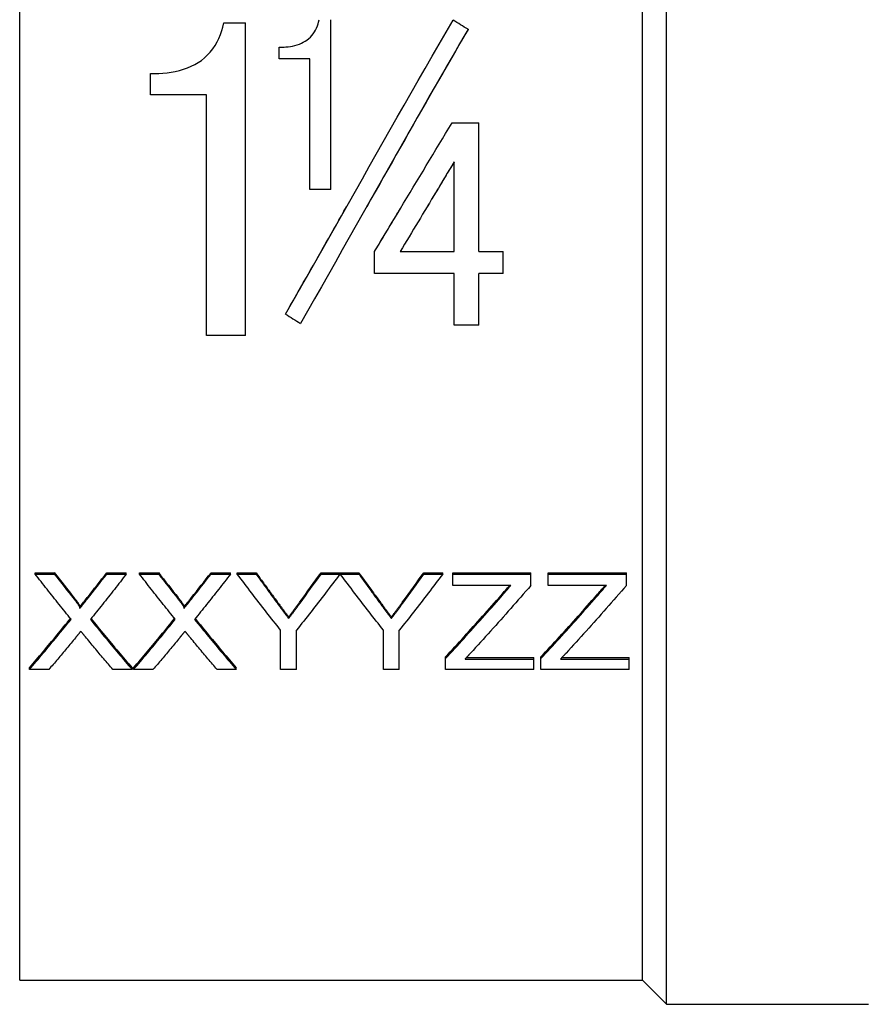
# Model space of a CAD drawing. Header units: millimetres. Extents: x 55 to 3500, y 1 to 371.
# Tile 3 of 11: x 301 to 331, y 172 to 207. Entities that reach past the tile are written whole.
import ezdxf

# ---------------------------------------------------------------- set-up
doc = ezdxf.new("R2010")
doc.units = ezdxf.units.MM
doc.layers.add('DETAIL', color=2, linetype='Continuous')

msp = doc.modelspace()

# ---------------------------------------------------------------- linework, layer by layer
at = {"layer": 'DETAIL'}
for p, q in [((324.234, 172.092), (324.234, 228.592)), ((301.31, 172.942), (301.31, 227.742)), ((323.384, 172.942), (323.384, 227.545)), ((308.546, 206.853), (309.31, 206.853)), ((309.31, 195.781), (309.31, 206.853)), ((312.341, 200.95), (312.341, 206.969)), ((317.197, 206.629), (317.197, 206.627)), ((310.508, 205.586), (310.508, 205.994)), ((311.591, 205.586), (310.508, 205.586)), ((310.508, 205.586), (310.508, 205.584)), ((311.591, 205.584), (310.508, 205.584)), ((311.591, 200.95), (311.591, 205.586)), ((305.949, 204.304), (305.949, 205.059)), ((307.935, 204.304), (305.949, 204.304)), ((305.949, 204.304), (305.949, 204.303)), ((307.935, 204.303), (305.949, 204.303)), ((307.935, 195.781), (307.935, 204.304)), ((316.633, 203.317), (317.578, 203.317)), ((317.578, 198.753), (317.578, 203.317)), ((316.703, 198.753), (316.703, 201.929)), ((312.341, 200.95), (311.591, 200.95)), ((311.591, 200.95), (311.591, 200.95)), ((312.341, 200.95), (311.591, 200.95)), ((312.341, 200.95), (312.341, 200.95)), ((313.884, 198.753), (313.884, 198.754)), ((313.884, 197.977), (313.884, 198.753)), ((314.792, 198.754), (316.703, 198.754)), ((314.792, 198.753), (316.703, 198.753)), ((317.578, 198.754), (318.439, 198.754)), ((317.578, 198.753), (318.439, 198.753)), ((318.439, 198.753), (318.439, 198.754)), ((318.439, 197.977), (318.439, 198.753)), ((316.703, 197.977), (313.884, 197.977)), ((316.703, 196.143), (316.703, 197.977)), ((317.578, 196.143), (317.578, 197.977)), ((318.439, 197.977), (317.578, 197.977)), ((310.731, 196.539), (310.731, 196.54)), ((317.578, 196.143), (316.703, 196.143)), ((309.31, 195.781), (307.935, 195.781)), ((301.858, 187.334), (301.858, 187.381)), ((301.858, 187.381), (302.538, 187.381)), ((301.858, 187.334), (302.538, 187.334)), ((302.538, 187.334), (302.538, 187.381)), ((304.4, 187.334), (304.4, 187.381)), ((304.4, 187.381), (305.089, 187.381)), ((304.4, 187.334), (305.089, 187.334)), ((305.089, 187.334), (305.089, 187.381)), ((305.551, 187.334), (305.551, 187.381)), ((305.551, 187.381), (306.23, 187.381)), ((305.551, 187.334), (306.23, 187.334)), ((306.23, 187.334), (306.23, 187.381)), ((308.092, 187.334), (308.092, 187.381)), ((308.092, 187.381), (308.781, 187.381)), ((308.092, 187.334), (308.781, 187.334)), ((308.781, 187.334), (308.781, 187.381)), ((309.019, 187.334), (309.019, 187.381)), ((309.019, 187.381), (309.687, 187.381)), ((309.019, 187.334), (309.687, 187.334)), ((309.687, 187.334), (309.687, 187.381)), ((311.993, 187.334), (311.993, 187.381)), ((311.993, 187.381), (312.66, 187.381)), ((311.993, 187.334), (312.66, 187.334)), ((312.66, 187.334), (312.66, 187.381)), ((312.67, 187.334), (312.67, 187.381)), ((312.67, 187.381), (313.328, 187.381)), ((312.67, 187.334), (313.328, 187.334)), ((313.328, 187.334), (313.328, 187.381)), ((315.634, 187.334), (315.634, 187.381)), ((315.634, 187.381), (316.301, 187.381)), ((315.634, 187.334), (316.301, 187.334)), ((316.301, 187.334), (316.301, 187.381)), ((316.655, 187.334), (316.655, 187.381)), ((316.655, 187.381), (319.424, 187.381)), ((316.655, 187.334), (319.424, 187.334)), ((316.655, 186.928), (316.655, 187.334)), ((319.424, 187.334), (319.424, 187.381)), ((319.424, 186.928), (319.424, 187.334)), ((320.039, 187.334), (320.039, 187.381)), ((320.039, 187.381), (322.809, 187.381)), ((320.039, 187.334), (322.809, 187.334)), ((320.039, 186.928), (320.039, 187.334)), ((322.809, 187.334), (322.809, 187.381)), ((322.809, 186.928), (322.809, 187.334)), ((318.716, 186.928), (316.655, 186.928)), ((322.101, 186.928), (320.039, 186.928)), ((303.443, 186.118), (303.443, 186.17)), ((307.136, 186.118), (307.136, 186.17)), ((310.841, 185.756), (310.841, 185.809)), ((314.482, 185.756), (314.482, 185.809)), ((310.558, 183.948), (310.558, 185.344)), ((311.122, 183.948), (311.122, 185.344)), ((314.199, 183.948), (314.199, 185.344)), ((314.763, 183.948), (314.763, 185.344)), ((316.398, 184.338), (316.398, 184.396)), ((316.398, 183.948), (316.398, 184.338)), ((317.092, 184.322), (319.527, 184.322)), ((317.146, 184.38), (319.527, 184.38)), ((319.527, 184.322), (319.527, 184.38)), ((319.527, 183.948), (319.527, 184.322)), ((319.783, 184.338), (319.783, 184.396)), ((319.783, 183.948), (319.783, 184.338)), ((320.477, 184.322), (322.911, 184.322)), ((320.531, 184.38), (322.911, 184.38)), ((322.911, 184.322), (322.911, 184.38)), ((322.911, 183.948), (322.911, 184.322)), ((301.653, 183.948), (301.653, 184.007)), ((302.341, 183.948), (301.653, 183.948)), ((305.294, 183.948), (304.614, 183.948)), ((305.294, 183.948), (305.294, 184.007)), ((305.345, 183.948), (305.345, 184.007)), ((306.034, 183.948), (305.345, 183.948)), ((308.987, 183.948), (308.306, 183.948)), ((308.987, 183.948), (308.987, 184.007)), ((311.122, 183.948), (310.558, 183.948)), ((314.763, 183.948), (314.199, 183.948)), ((319.527, 183.948), (316.398, 183.948)), ((322.911, 183.948), (319.783, 183.948)), ((301.31, 172.942), (323.384, 172.942)), ((323.384, 172.942), (324.234, 172.092)), ((324.234, 172.092), (331.384, 172.092))]:
    msp.add_line(p, q, dxfattribs=at)
at = {"layer": 'DETAIL', "flags": 128}
for points in [[(305.949, 205.059), (306.111, 205.062), (306.241, 205.066), (306.386, 205.077), (306.536, 205.092), (306.681, 205.113), (306.819, 205.138), (306.971, 205.174), (307.117, 205.215), (307.255, 205.264), (307.387, 205.319), (307.512, 205.381), (307.631, 205.449), (307.748, 205.529), (307.861, 205.619), (307.97, 205.72), (308.066, 205.824), (308.156, 205.937), (308.237, 206.058), (308.308, 206.183), (308.369, 206.308), (308.425, 206.444), (308.474, 206.582), (308.508, 206.7), (308.546, 206.853)], [(310.508, 205.994), (310.601, 205.996), (310.681, 205.999), (310.747, 206.004), (310.829, 206.012), (310.907, 206.024), (310.983, 206.037), (311.066, 206.056), (311.145, 206.079), (311.221, 206.105), (311.293, 206.135), (311.361, 206.169), (311.426, 206.206), (311.49, 206.249), (311.551, 206.298), (311.61, 206.353), (311.663, 206.409), (311.712, 206.471), (311.756, 206.537), (311.793, 206.601), (311.828, 206.671), (311.859, 206.746), (311.885, 206.821), (311.904, 206.885), (311.925, 206.969)], [(310.731, 196.539), (310.979, 196.972), (311.226, 197.406), (311.473, 197.841), (311.721, 198.277), (311.968, 198.713), (312.216, 199.15), (312.463, 199.587), (312.71, 200.024), (312.958, 200.461), (313.205, 200.898), (313.453, 201.335), (313.7, 201.772), (313.947, 202.208), (314.195, 202.644), (314.442, 203.079), (314.69, 203.514), (314.937, 203.947), (315.184, 204.38), (315.432, 204.812), (315.679, 205.243), (315.927, 205.672), (316.174, 206.1), (316.421, 206.527), (316.669, 206.952)], [(317.197, 206.629), (316.949, 206.203), (316.702, 205.775), (316.454, 205.346), (316.207, 204.916), (315.96, 204.484), (315.712, 204.052), (315.465, 203.618), (315.217, 203.184), (314.97, 202.748), (314.723, 202.313), (314.475, 201.876), (314.228, 201.44), (313.98, 201.003), (313.733, 200.566), (313.486, 200.129), (313.238, 199.692), (312.991, 199.255), (312.743, 198.818), (312.496, 198.382), (312.249, 197.946), (312.001, 197.511), (311.754, 197.077), (311.506, 196.643), (311.259, 196.21)], [(317.197, 206.627), (317.047, 206.37), (316.897, 206.111), (316.748, 205.853), (316.598, 205.594), (316.449, 205.334), (316.299, 205.074), (316.149, 204.814), (316, 204.553), (315.85, 204.292), (315.701, 204.03), (315.551, 203.768), (315.401, 203.506), (315.252, 203.243), (315.102, 202.98), (314.953, 202.717), (314.803, 202.454), (314.653, 202.19), (314.504, 201.926), (314.354, 201.662), (314.205, 201.398), (314.055, 201.134), (313.905, 200.87), (313.756, 200.606), (313.606, 200.342)], [(313.884, 198.753), (313.998, 198.943), (314.113, 199.134), (314.227, 199.324), (314.342, 199.514), (314.456, 199.705), (314.571, 199.895), (314.686, 200.085), (314.8, 200.276), (314.915, 200.466), (315.029, 200.657), (315.144, 200.847), (315.258, 201.038), (315.373, 201.228), (315.487, 201.418), (315.602, 201.609), (315.717, 201.799), (315.831, 201.989), (315.946, 202.179), (316.06, 202.369), (316.175, 202.559), (316.289, 202.749), (316.404, 202.939), (316.519, 203.128), (316.633, 203.317)], [(316.703, 201.929), (316.623, 201.797), (316.544, 201.665), (316.464, 201.532), (316.385, 201.4), (316.305, 201.268), (316.225, 201.135), (316.146, 201.003), (316.066, 200.871), (315.986, 200.738), (315.907, 200.606), (315.827, 200.473), (315.747, 200.341), (315.668, 200.209), (315.588, 200.076), (315.509, 199.944), (315.429, 199.811), (315.349, 199.679), (315.27, 199.547), (315.19, 199.414), (315.11, 199.282), (315.031, 199.15), (314.951, 199.018), (314.872, 198.885), (314.792, 198.753)], [(316.703, 201.928), (316.663, 201.862), (316.623, 201.796), (316.584, 201.73), (316.544, 201.664), (316.504, 201.598), (316.464, 201.532), (316.424, 201.466), (316.385, 201.4), (316.345, 201.334), (316.305, 201.268), (316.265, 201.201), (316.225, 201.135), (316.186, 201.069), (316.146, 201.003), (316.106, 200.937), (316.066, 200.871), (316.026, 200.805), (315.987, 200.739), (315.947, 200.672), (315.907, 200.606), (315.867, 200.54), (315.827, 200.474), (315.788, 200.408), (315.748, 200.342)], [(310.731, 196.54), (310.821, 196.698), (310.911, 196.855), (311.001, 197.013), (311.091, 197.171), (311.181, 197.329), (311.271, 197.487), (311.361, 197.645), (311.451, 197.803), (311.541, 197.961), (311.631, 198.12), (311.721, 198.278), (311.811, 198.436), (311.901, 198.595), (311.991, 198.754), (312.081, 198.912), (312.171, 199.071), (312.261, 199.23), (312.351, 199.389), (312.441, 199.547), (312.531, 199.706), (312.621, 199.865), (312.711, 200.024), (312.801, 200.183), (312.891, 200.342)], [(313.884, 198.754), (313.923, 198.82), (313.963, 198.886), (314.003, 198.952), (314.043, 199.018), (314.083, 199.084), (314.123, 199.15), (314.162, 199.217), (314.202, 199.283), (314.242, 199.349), (314.282, 199.415), (314.322, 199.481), (314.362, 199.547), (314.401, 199.614), (314.441, 199.68), (314.481, 199.746), (314.521, 199.812), (314.561, 199.878), (314.601, 199.944), (314.64, 200.011), (314.68, 200.077), (314.72, 200.143), (314.76, 200.209), (314.8, 200.275), (314.84, 200.342)], [(303.132, 185.731), (303.078, 185.796), (303.025, 185.862), (302.972, 185.928), (302.919, 185.994), (302.866, 186.06), (302.813, 186.126), (302.76, 186.192), (302.707, 186.258), (302.654, 186.325), (302.601, 186.391), (302.548, 186.458), (302.495, 186.525), (302.442, 186.591), (302.389, 186.658), (302.336, 186.726), (302.283, 186.793), (302.23, 186.86), (302.177, 186.927), (302.124, 186.995), (302.071, 187.063), (302.017, 187.13), (301.964, 187.198), (301.911, 187.266), (301.858, 187.334)], [(305.089, 187.334), (305.036, 187.266), (304.983, 187.198), (304.93, 187.13), (304.877, 187.062), (304.824, 186.994), (304.771, 186.926), (304.718, 186.858), (304.665, 186.791), (304.612, 186.723), (304.559, 186.656), (304.506, 186.589), (304.452, 186.522), (304.399, 186.455), (304.346, 186.388), (304.293, 186.321), (304.24, 186.255), (304.187, 186.188), (304.134, 186.122), (304.081, 186.055), (304.028, 185.989), (303.975, 185.923), (303.922, 185.857), (303.869, 185.791), (303.816, 185.725)], [(306.824, 185.731), (306.771, 185.796), (306.718, 185.862), (306.665, 185.928), (306.612, 185.994), (306.559, 186.06), (306.506, 186.126), (306.452, 186.192), (306.399, 186.258), (306.346, 186.325), (306.293, 186.391), (306.24, 186.458), (306.187, 186.525), (306.134, 186.591), (306.081, 186.658), (306.028, 186.726), (305.975, 186.793), (305.922, 186.86), (305.869, 186.927), (305.816, 186.995), (305.763, 187.063), (305.71, 187.13), (305.657, 187.198), (305.604, 187.266), (305.551, 187.334)], [(308.781, 187.334), (308.728, 187.266), (308.675, 187.198), (308.622, 187.13), (308.569, 187.062), (308.516, 186.994), (308.463, 186.926), (308.41, 186.858), (308.357, 186.791), (308.304, 186.723), (308.251, 186.656), (308.198, 186.589), (308.145, 186.522), (308.092, 186.455), (308.039, 186.388), (307.986, 186.321), (307.933, 186.255), (307.88, 186.188), (307.826, 186.122), (307.773, 186.055), (307.72, 185.989), (307.667, 185.923), (307.614, 185.857), (307.561, 185.791), (307.508, 185.725)], [(310.558, 185.344), (310.494, 185.425), (310.43, 185.506), (310.366, 185.587), (310.301, 185.669), (310.237, 185.75), (310.173, 185.832), (310.109, 185.914), (310.045, 185.996), (309.981, 186.079), (309.917, 186.161), (309.853, 186.244), (309.789, 186.327), (309.724, 186.41), (309.66, 186.493), (309.596, 186.576), (309.532, 186.66), (309.468, 186.743), (309.404, 186.827), (309.34, 186.911), (309.276, 186.996), (309.212, 187.08), (309.148, 187.164), (309.083, 187.249), (309.019, 187.334)], [(309.687, 187.381), (309.719, 187.336), (309.751, 187.292), (309.784, 187.247), (309.816, 187.202), (309.848, 187.157), (309.881, 187.113), (309.913, 187.068), (309.945, 187.024), (309.978, 186.979), (310.01, 186.935), (310.042, 186.89), (310.075, 186.846), (310.107, 186.802), (310.139, 186.757), (310.172, 186.713), (310.204, 186.669), (310.236, 186.625), (310.269, 186.581), (310.301, 186.537), (310.333, 186.493), (310.366, 186.449), (310.398, 186.405), (310.43, 186.361), (310.462, 186.317)], [(309.687, 187.334), (309.719, 187.289), (309.751, 187.244), (309.784, 187.199), (309.816, 187.154), (309.848, 187.109), (309.881, 187.065), (309.913, 187.02), (309.945, 186.975), (309.978, 186.93), (310.01, 186.886), (310.042, 186.841), (310.075, 186.797), (310.107, 186.752), (310.139, 186.708), (310.172, 186.663), (310.204, 186.619), (310.236, 186.575), (310.269, 186.531), (310.301, 186.486), (310.333, 186.442), (310.366, 186.398), (310.398, 186.354), (310.43, 186.31), (310.462, 186.266)], [(312.66, 187.334), (312.596, 187.249), (312.532, 187.164), (312.468, 187.08), (312.404, 186.996), (312.34, 186.911), (312.276, 186.827), (312.212, 186.743), (312.148, 186.66), (312.083, 186.576), (312.019, 186.493), (311.955, 186.41), (311.891, 186.327), (311.827, 186.244), (311.763, 186.161), (311.699, 186.079), (311.635, 185.996), (311.571, 185.914), (311.507, 185.832), (311.442, 185.75), (311.378, 185.669), (311.314, 185.587), (311.25, 185.506), (311.186, 185.425), (311.122, 185.344)], [(314.199, 185.344), (314.135, 185.425), (314.071, 185.506), (314.008, 185.587), (313.944, 185.669), (313.88, 185.75), (313.817, 185.832), (313.753, 185.914), (313.689, 185.996), (313.626, 186.079), (313.562, 186.161), (313.498, 186.244), (313.435, 186.327), (313.371, 186.41), (313.307, 186.493), (313.244, 186.576), (313.18, 186.66), (313.116, 186.743), (313.053, 186.827), (312.989, 186.911), (312.925, 186.996), (312.861, 187.08), (312.798, 187.164), (312.734, 187.249), (312.67, 187.334)], [(313.328, 187.381), (313.36, 187.336), (313.392, 187.292), (313.425, 187.247), (313.457, 187.202), (313.489, 187.157), (313.522, 187.113), (313.554, 187.068), (313.586, 187.024), (313.619, 186.979), (313.651, 186.935), (313.683, 186.89), (313.716, 186.846), (313.748, 186.802), (313.78, 186.757), (313.813, 186.713), (313.845, 186.669), (313.877, 186.625), (313.91, 186.581), (313.942, 186.537), (313.974, 186.493), (314.007, 186.449), (314.039, 186.405), (314.071, 186.361), (314.104, 186.317)], [(313.328, 187.334), (313.36, 187.289), (313.392, 187.244), (313.425, 187.199), (313.457, 187.154), (313.489, 187.109), (313.522, 187.065), (313.554, 187.02), (313.586, 186.975), (313.619, 186.93), (313.651, 186.886), (313.683, 186.841), (313.716, 186.797), (313.748, 186.752), (313.78, 186.708), (313.813, 186.663), (313.845, 186.619), (313.877, 186.575), (313.91, 186.531), (313.942, 186.486), (313.974, 186.442), (314.007, 186.398), (314.039, 186.354), (314.071, 186.31), (314.104, 186.266)], [(316.301, 187.334), (316.237, 187.249), (316.173, 187.164), (316.109, 187.08), (316.045, 186.996), (315.981, 186.911), (315.917, 186.827), (315.853, 186.743), (315.789, 186.66), (315.724, 186.576), (315.66, 186.493), (315.596, 186.41), (315.532, 186.327), (315.468, 186.244), (315.404, 186.161), (315.34, 186.079), (315.276, 185.996), (315.212, 185.914), (315.148, 185.832), (315.083, 185.75), (315.019, 185.669), (314.955, 185.587), (314.891, 185.506), (314.827, 185.425), (314.763, 185.344)], [(319.424, 186.928), (319.335, 186.825), (319.246, 186.722), (319.157, 186.62), (319.068, 186.518), (318.979, 186.416), (318.89, 186.315), (318.801, 186.213), (318.712, 186.112), (318.623, 186.012), (318.534, 185.911), (318.445, 185.811), (318.356, 185.711), (318.266, 185.611), (318.177, 185.512), (318.088, 185.412), (317.999, 185.314), (317.91, 185.215), (317.821, 185.117), (317.732, 185.019), (317.643, 184.921), (317.554, 184.823), (317.465, 184.726), (317.376, 184.629), (317.287, 184.533)], [(322.809, 186.928), (322.72, 186.825), (322.631, 186.722), (322.542, 186.62), (322.452, 186.518), (322.363, 186.416), (322.274, 186.315), (322.185, 186.213), (322.096, 186.112), (322.007, 186.012), (321.918, 185.911), (321.829, 185.811), (321.74, 185.711), (321.651, 185.611), (321.562, 185.512), (321.473, 185.412), (321.384, 185.314), (321.295, 185.215), (321.206, 185.117), (321.117, 185.019), (321.028, 184.921), (320.939, 184.823), (320.85, 184.726), (320.761, 184.629), (320.672, 184.533)], [(303.236, 186.498), (303.25, 186.48), (303.263, 186.463), (303.275, 186.447), (303.287, 186.432), (303.298, 186.417), (303.309, 186.404), (303.318, 186.391), (303.327, 186.379), (303.335, 186.368), (303.341, 186.36), (303.347, 186.353), (303.356, 186.34), (303.367, 186.324), (303.378, 186.308), (303.387, 186.294), (303.396, 186.281), (303.404, 186.268), (303.411, 186.256), (303.418, 186.244), (303.425, 186.232), (303.431, 186.219), (303.437, 186.205), (303.442, 186.189), (303.443, 186.17)], [(303.236, 186.447), (303.25, 186.43), (303.263, 186.413), (303.275, 186.396), (303.287, 186.381), (303.298, 186.367), (303.309, 186.353), (303.318, 186.34), (303.327, 186.328), (303.335, 186.317), (303.343, 186.307), (303.35, 186.298), (303.356, 186.289), (303.367, 186.272), (303.378, 186.257), (303.388, 186.243), (303.396, 186.229), (303.404, 186.218), (303.41, 186.207), (303.419, 186.19), (303.427, 186.176), (303.433, 186.164), (303.439, 186.148), (303.442, 186.136), (303.443, 186.118)], [(306.928, 186.498), (306.942, 186.48), (306.955, 186.463), (306.968, 186.447), (306.979, 186.432), (306.991, 186.417), (307.001, 186.404), (307.011, 186.391), (307.019, 186.379), (307.028, 186.368), (307.034, 186.36), (307.039, 186.353), (307.048, 186.34), (307.06, 186.324), (307.07, 186.308), (307.08, 186.294), (307.088, 186.281), (307.096, 186.268), (307.104, 186.256), (307.11, 186.244), (307.117, 186.232), (307.124, 186.219), (307.13, 186.205), (307.134, 186.189), (307.136, 186.17)], [(306.928, 186.447), (306.942, 186.43), (306.955, 186.413), (306.968, 186.396), (306.979, 186.381), (306.991, 186.367), (307.001, 186.353), (307.011, 186.34), (307.019, 186.328), (307.028, 186.317), (307.035, 186.307), (307.042, 186.298), (307.048, 186.289), (307.06, 186.272), (307.07, 186.257), (307.08, 186.243), (307.088, 186.229), (307.096, 186.218), (307.102, 186.207), (307.112, 186.19), (307.119, 186.176), (307.125, 186.164), (307.132, 186.148), (307.135, 186.136), (307.136, 186.118)], [(310.462, 186.317), (310.484, 186.288), (310.505, 186.26), (310.525, 186.233), (310.545, 186.206), (310.565, 186.18), (310.584, 186.154), (310.602, 186.129), (310.62, 186.105), (310.638, 186.082), (310.655, 186.059), (310.671, 186.037), (310.687, 186.015), (310.703, 185.994), (310.718, 185.974), (310.732, 185.955), (310.746, 185.936), (310.76, 185.918), (310.773, 185.9), (310.785, 185.883), (310.798, 185.867), (310.809, 185.852), (310.82, 185.837), (310.831, 185.823), (310.841, 185.809)], [(310.462, 186.266), (310.484, 186.237), (310.505, 186.209), (310.525, 186.181), (310.545, 186.154), (310.565, 186.128), (310.584, 186.102), (310.602, 186.077), (310.62, 186.053), (310.638, 186.029), (310.655, 186.007), (310.671, 185.984), (310.687, 185.963), (310.703, 185.942), (310.718, 185.922), (310.732, 185.902), (310.746, 185.883), (310.76, 185.865), (310.773, 185.847), (310.785, 185.831), (310.798, 185.814), (310.809, 185.799), (310.82, 185.784), (310.831, 185.77), (310.841, 185.756)], [(310.841, 185.809), (310.855, 185.829), (310.87, 185.848), (310.885, 185.868), (310.9, 185.888), (310.916, 185.909), (310.931, 185.93), (310.947, 185.951), (310.963, 185.973), (310.98, 185.994), (310.996, 186.016), (311.013, 186.039), (311.03, 186.061), (311.047, 186.084), (311.064, 186.108), (311.081, 186.131), (311.099, 186.155), (311.117, 186.179), (311.135, 186.203), (311.153, 186.228), (311.172, 186.253), (311.19, 186.279), (311.209, 186.304), (311.228, 186.33), (311.248, 186.357)], [(310.841, 185.756), (310.855, 185.776), (310.87, 185.795), (310.885, 185.815), (310.9, 185.836), (310.916, 185.856), (310.931, 185.877), (310.947, 185.899), (310.963, 185.92), (310.98, 185.942), (310.996, 185.964), (311.013, 185.986), (311.03, 186.009), (311.047, 186.032), (311.064, 186.056), (311.081, 186.079), (311.099, 186.103), (311.117, 186.127), (311.135, 186.152), (311.153, 186.177), (311.172, 186.202), (311.19, 186.227), (311.209, 186.253), (311.228, 186.279), (311.248, 186.305)], [(314.104, 186.317), (314.125, 186.288), (314.146, 186.26), (314.166, 186.233), (314.186, 186.206), (314.206, 186.18), (314.225, 186.154), (314.243, 186.129), (314.261, 186.105), (314.279, 186.082), (314.296, 186.059), (314.312, 186.037), (314.328, 186.015), (314.344, 185.994), (314.359, 185.974), (314.373, 185.955), (314.387, 185.936), (314.401, 185.918), (314.414, 185.9), (314.426, 185.883), (314.439, 185.867), (314.45, 185.852), (314.461, 185.837), (314.472, 185.823), (314.482, 185.809)], [(314.104, 186.266), (314.125, 186.237), (314.146, 186.209), (314.166, 186.181), (314.186, 186.154), (314.206, 186.128), (314.225, 186.102), (314.243, 186.077), (314.261, 186.053), (314.279, 186.029), (314.296, 186.007), (314.312, 185.984), (314.328, 185.963), (314.344, 185.942), (314.359, 185.922), (314.373, 185.902), (314.387, 185.883), (314.401, 185.865), (314.414, 185.847), (314.426, 185.831), (314.439, 185.814), (314.45, 185.799), (314.461, 185.784), (314.472, 185.77), (314.482, 185.756)], [(314.482, 185.809), (314.496, 185.829), (314.511, 185.848), (314.526, 185.868), (314.541, 185.888), (314.557, 185.909), (314.572, 185.93), (314.588, 185.951), (314.604, 185.973), (314.621, 185.994), (314.637, 186.016), (314.654, 186.039), (314.671, 186.061), (314.688, 186.084), (314.705, 186.108), (314.722, 186.131), (314.74, 186.155), (314.758, 186.179), (314.776, 186.203), (314.794, 186.228), (314.813, 186.253), (314.831, 186.279), (314.85, 186.304), (314.869, 186.33), (314.889, 186.357)], [(314.482, 185.756), (314.496, 185.776), (314.511, 185.795), (314.526, 185.815), (314.541, 185.836), (314.557, 185.856), (314.572, 185.877), (314.588, 185.899), (314.604, 185.92), (314.621, 185.942), (314.637, 185.964), (314.654, 185.986), (314.671, 186.009), (314.688, 186.032), (314.705, 186.056), (314.722, 186.079), (314.74, 186.103), (314.758, 186.127), (314.776, 186.152), (314.794, 186.177), (314.813, 186.202), (314.831, 186.227), (314.85, 186.253), (314.869, 186.279), (314.889, 186.305)], [(316.398, 184.396), (316.48, 184.484), (316.563, 184.573), (316.645, 184.661), (316.727, 184.75), (316.809, 184.839), (316.891, 184.929), (316.973, 185.018), (317.055, 185.108), (317.137, 185.198), (317.219, 185.289), (317.301, 185.379), (317.383, 185.47), (317.465, 185.561), (317.547, 185.652), (317.629, 185.744), (317.711, 185.836), (317.793, 185.928), (317.876, 186.02), (317.958, 186.112), (318.04, 186.205), (318.122, 186.298), (318.204, 186.391), (318.286, 186.484), (318.368, 186.578)], [(316.398, 184.338), (316.48, 184.426), (316.563, 184.515), (316.645, 184.604), (316.727, 184.693), (316.809, 184.783), (316.891, 184.872), (316.973, 184.962), (317.055, 185.053), (317.137, 185.143), (317.219, 185.234), (317.301, 185.325), (317.383, 185.416), (317.465, 185.507), (317.547, 185.599), (317.629, 185.691), (317.711, 185.783), (317.793, 185.875), (317.876, 185.968), (317.958, 186.06), (318.04, 186.153), (318.122, 186.246), (318.204, 186.34), (318.286, 186.434), (318.368, 186.527)], [(319.783, 184.396), (319.865, 184.484), (319.947, 184.573), (320.029, 184.661), (320.111, 184.75), (320.193, 184.839), (320.275, 184.929), (320.357, 185.018), (320.44, 185.108), (320.522, 185.198), (320.604, 185.289), (320.686, 185.379), (320.768, 185.47), (320.85, 185.561), (320.932, 185.652), (321.014, 185.744), (321.096, 185.836), (321.178, 185.928), (321.26, 186.02), (321.342, 186.112), (321.424, 186.205), (321.506, 186.298), (321.588, 186.391), (321.67, 186.484), (321.753, 186.578)], [(319.783, 184.338), (319.865, 184.426), (319.947, 184.515), (320.029, 184.604), (320.111, 184.693), (320.193, 184.783), (320.275, 184.872), (320.357, 184.962), (320.44, 185.053), (320.522, 185.143), (320.604, 185.234), (320.686, 185.325), (320.768, 185.416), (320.85, 185.507), (320.932, 185.599), (321.014, 185.691), (321.096, 185.783), (321.178, 185.875), (321.26, 185.968), (321.342, 186.06), (321.424, 186.153), (321.506, 186.246), (321.588, 186.34), (321.67, 186.434), (321.753, 186.527)], [(301.653, 184.007), (301.714, 184.078), (301.775, 184.15), (301.835, 184.221), (301.896, 184.293), (301.957, 184.364), (302.017, 184.436), (302.078, 184.508), (302.139, 184.58), (302.199, 184.653), (302.26, 184.725), (302.321, 184.798), (302.382, 184.871), (302.442, 184.944), (302.503, 185.017), (302.564, 185.09), (302.624, 185.164), (302.685, 185.238), (302.746, 185.311), (302.807, 185.385), (302.867, 185.459), (302.928, 185.534), (302.989, 185.608), (303.049, 185.683), (303.11, 185.757)], [(301.653, 183.948), (301.715, 184.02), (301.776, 184.093), (301.838, 184.165), (301.9, 184.238), (301.961, 184.311), (302.023, 184.385), (302.084, 184.458), (302.146, 184.531), (302.208, 184.605), (302.269, 184.679), (302.331, 184.753), (302.392, 184.827), (302.454, 184.902), (302.516, 184.976), (302.577, 185.051), (302.639, 185.126), (302.7, 185.201), (302.762, 185.276), (302.824, 185.352), (302.885, 185.427), (302.947, 185.503), (303.008, 185.579), (303.07, 185.655), (303.132, 185.731)], [(303.816, 185.725), (303.877, 185.65), (303.939, 185.574), (304.001, 185.498), (304.062, 185.423), (304.124, 185.347), (304.185, 185.272), (304.247, 185.197), (304.309, 185.122), (304.37, 185.048), (304.432, 184.973), (304.493, 184.899), (304.555, 184.825), (304.617, 184.751), (304.678, 184.677), (304.74, 184.603), (304.801, 184.53), (304.863, 184.456), (304.925, 184.383), (304.986, 184.31), (305.048, 184.237), (305.109, 184.165), (305.171, 184.092), (305.233, 184.02), (305.294, 183.948)], [(303.837, 185.752), (303.898, 185.678), (303.959, 185.603), (304.019, 185.529), (304.08, 185.455), (304.141, 185.381), (304.202, 185.307), (304.262, 185.234), (304.323, 185.16), (304.384, 185.087), (304.444, 185.014), (304.505, 184.941), (304.566, 184.868), (304.626, 184.796), (304.687, 184.723), (304.748, 184.651), (304.809, 184.579), (304.869, 184.507), (304.93, 184.435), (304.991, 184.363), (305.051, 184.292), (305.112, 184.22), (305.173, 184.149), (305.234, 184.078), (305.294, 184.007)], [(305.345, 184.007), (305.406, 184.078), (305.467, 184.15), (305.528, 184.221), (305.588, 184.293), (305.649, 184.364), (305.71, 184.436), (305.77, 184.508), (305.831, 184.58), (305.892, 184.653), (305.953, 184.725), (306.013, 184.798), (306.074, 184.871), (306.135, 184.944), (306.195, 185.017), (306.256, 185.09), (306.317, 185.164), (306.377, 185.238), (306.438, 185.311), (306.499, 185.385), (306.56, 185.459), (306.62, 185.534), (306.681, 185.608), (306.742, 185.683), (306.802, 185.757)], [(305.345, 183.948), (305.407, 184.02), (305.469, 184.093), (305.53, 184.165), (305.592, 184.238), (305.653, 184.311), (305.715, 184.385), (305.777, 184.458), (305.838, 184.531), (305.9, 184.605), (305.961, 184.679), (306.023, 184.753), (306.085, 184.827), (306.146, 184.902), (306.208, 184.976), (306.269, 185.051), (306.331, 185.126), (306.393, 185.201), (306.454, 185.276), (306.516, 185.352), (306.577, 185.427), (306.639, 185.503), (306.701, 185.579), (306.762, 185.655), (306.824, 185.731)], [(307.508, 185.725), (307.57, 185.65), (307.631, 185.574), (307.693, 185.498), (307.755, 185.423), (307.816, 185.347), (307.878, 185.272), (307.939, 185.197), (308.001, 185.122), (308.063, 185.048), (308.124, 184.973), (308.186, 184.899), (308.247, 184.825), (308.309, 184.751), (308.371, 184.677), (308.432, 184.603), (308.494, 184.53), (308.555, 184.456), (308.617, 184.383), (308.679, 184.31), (308.74, 184.237), (308.802, 184.165), (308.863, 184.092), (308.925, 184.02), (308.987, 183.948)], [(307.53, 185.752), (307.59, 185.678), (307.651, 185.603), (307.712, 185.529), (307.772, 185.455), (307.833, 185.381), (307.894, 185.307), (307.955, 185.234), (308.015, 185.16), (308.076, 185.087), (308.137, 185.014), (308.197, 184.941), (308.258, 184.868), (308.319, 184.796), (308.38, 184.723), (308.44, 184.651), (308.501, 184.579), (308.562, 184.507), (308.622, 184.435), (308.683, 184.363), (308.744, 184.292), (308.804, 184.22), (308.865, 184.149), (308.926, 184.078), (308.987, 184.007)], [(303.476, 185.308), (303.471, 185.302), (303.466, 185.295), (303.46, 185.288), (303.454, 185.28), (303.447, 185.272), (303.439, 185.263), (303.431, 185.253), (303.422, 185.242), (303.413, 185.231), (303.403, 185.219), (303.393, 185.206), (303.382, 185.192), (303.374, 185.183), (303.366, 185.173), (303.358, 185.164), (303.35, 185.154), (303.342, 185.144), (303.334, 185.135), (303.326, 185.125), (303.319, 185.116), (303.311, 185.106), (303.303, 185.096), (303.295, 185.087), (303.288, 185.077)], [(303.64, 185.108), (303.634, 185.116), (303.627, 185.125), (303.62, 185.133), (303.613, 185.141), (303.606, 185.15), (303.599, 185.158), (303.592, 185.166), (303.586, 185.174), (303.579, 185.183), (303.572, 185.191), (303.565, 185.199), (303.558, 185.208), (303.551, 185.216), (303.545, 185.224), (303.538, 185.233), (303.531, 185.241), (303.524, 185.249), (303.517, 185.258), (303.51, 185.266), (303.503, 185.274), (303.497, 185.283), (303.49, 185.291), (303.483, 185.299), (303.476, 185.308)], [(307.168, 185.308), (307.164, 185.302), (307.158, 185.295), (307.153, 185.288), (307.146, 185.28), (307.139, 185.272), (307.132, 185.263), (307.123, 185.253), (307.115, 185.242), (307.105, 185.231), (307.095, 185.219), (307.085, 185.206), (307.074, 185.192), (307.066, 185.183), (307.058, 185.173), (307.05, 185.164), (307.042, 185.154), (307.034, 185.144), (307.027, 185.135), (307.019, 185.125), (307.011, 185.116), (307.003, 185.106), (306.996, 185.096), (306.988, 185.087), (306.98, 185.077)], [(307.333, 185.108), (307.326, 185.116), (307.319, 185.125), (307.312, 185.133), (307.305, 185.141), (307.298, 185.15), (307.292, 185.158), (307.285, 185.166), (307.278, 185.174), (307.271, 185.183), (307.264, 185.191), (307.257, 185.199), (307.251, 185.208), (307.244, 185.216), (307.237, 185.224), (307.23, 185.233), (307.223, 185.241), (307.216, 185.249), (307.209, 185.258), (307.203, 185.266), (307.196, 185.274), (307.189, 185.283), (307.182, 185.291), (307.175, 185.299), (307.168, 185.308)], [(303.288, 185.077), (303.248, 185.029), (303.209, 184.982), (303.17, 184.934), (303.13, 184.886), (303.091, 184.839), (303.051, 184.791), (303.012, 184.744), (302.972, 184.696), (302.933, 184.649), (302.894, 184.602), (302.854, 184.555), (302.815, 184.508), (302.775, 184.461), (302.736, 184.414), (302.696, 184.367), (302.657, 184.32), (302.617, 184.273), (302.578, 184.226), (302.539, 184.18), (302.499, 184.133), (302.46, 184.087), (302.42, 184.04), (302.381, 183.994), (302.341, 183.948)], [(304.614, 183.948), (304.573, 183.995), (304.533, 184.043), (304.492, 184.091), (304.452, 184.138), (304.411, 184.186), (304.371, 184.234), (304.33, 184.282), (304.289, 184.33), (304.249, 184.378), (304.208, 184.426), (304.168, 184.474), (304.127, 184.523), (304.087, 184.571), (304.046, 184.62), (304.005, 184.668), (303.965, 184.717), (303.924, 184.765), (303.884, 184.814), (303.843, 184.863), (303.803, 184.912), (303.762, 184.961), (303.721, 185.01), (303.681, 185.059), (303.64, 185.108)], [(306.98, 185.077), (306.941, 185.029), (306.901, 184.982), (306.862, 184.934), (306.822, 184.886), (306.783, 184.839), (306.744, 184.791), (306.704, 184.744), (306.665, 184.696), (306.625, 184.649), (306.586, 184.602), (306.546, 184.555), (306.507, 184.508), (306.468, 184.461), (306.428, 184.414), (306.389, 184.367), (306.349, 184.32), (306.31, 184.273), (306.27, 184.226), (306.231, 184.18), (306.192, 184.133), (306.152, 184.087), (306.113, 184.04), (306.073, 183.994), (306.034, 183.948)], [(308.306, 183.948), (308.266, 183.995), (308.225, 184.043), (308.185, 184.091), (308.144, 184.138), (308.103, 184.186), (308.063, 184.234), (308.022, 184.282), (307.982, 184.33), (307.941, 184.378), (307.901, 184.426), (307.86, 184.474), (307.819, 184.523), (307.779, 184.571), (307.738, 184.62), (307.698, 184.668), (307.657, 184.717), (307.617, 184.765), (307.576, 184.814), (307.535, 184.863), (307.495, 184.912), (307.454, 184.961), (307.414, 185.01), (307.373, 185.059), (307.333, 185.108)], [(317.287, 184.533), (317.279, 184.524), (317.271, 184.515), (317.263, 184.506), (317.255, 184.497), (317.246, 184.489), (317.238, 184.48), (317.23, 184.471), (317.222, 184.462), (317.214, 184.453), (317.206, 184.445), (317.198, 184.436), (317.19, 184.427), (317.182, 184.418), (317.173, 184.41), (317.165, 184.401), (317.157, 184.392), (317.149, 184.383), (317.141, 184.375), (317.133, 184.366), (317.125, 184.357), (317.117, 184.348), (317.109, 184.34), (317.1, 184.331), (317.092, 184.322)], [(320.672, 184.533), (320.663, 184.524), (320.655, 184.515), (320.647, 184.506), (320.639, 184.497), (320.631, 184.489), (320.623, 184.48), (320.615, 184.471), (320.607, 184.462), (320.599, 184.453), (320.59, 184.445), (320.582, 184.436), (320.574, 184.427), (320.566, 184.418), (320.558, 184.41), (320.55, 184.401), (320.542, 184.392), (320.534, 184.383), (320.526, 184.375), (320.517, 184.366), (320.509, 184.357), (320.501, 184.348), (320.493, 184.34), (320.485, 184.331), (320.477, 184.322)]]:
    msp.add_lwpolyline(points, dxfattribs=at)
at = {"layer": 'DETAIL'}
for centre, major_axis, ratio, start_param, end_param in [((316.933, 184.048), (81.144, -52.525), 0.199148, 1.695773, 1.702224), ((310.995, 210.365), (-81.568, 51.863), 0.122509, 1.645308, 1.651759), ((302.887, 206.707), (20.817, -34.636), 0.277595, 5.129848, 5.160285), ((302.887, 206.684), (20.789, -34.715), 0.276909, 5.130276, 5.160749), ((304.052, 206.653), (20.696, 34.581), 0.276804, 4.263928, 4.294431), ((304.052, 206.63), (20.668, 34.66), 0.276118, 4.263467, 4.294006), ((306.579, 206.707), (20.817, -34.636), 0.277595, 5.129848, 5.160285), ((306.579, 206.684), (20.789, -34.715), 0.276909, 5.130276, 5.160749), ((307.745, 206.653), (20.696, 34.581), 0.276804, 4.263928, 4.294431), ((307.745, 206.63), (20.668, 34.66), 0.276118, 4.263467, 4.294006), ((311.62, 205.743), (18.53, 33.613), 0.26309, 4.24896, 4.285257), ((311.62, 205.723), (18.507, 33.694), 0.262406, 4.248537, 4.284871), ((315.261, 205.743), (18.53, 33.613), 0.26309, 4.24896, 4.285257), ((315.261, 205.723), (18.507, 33.694), 0.262406, 4.248537, 4.284871), ((318.542, 208.131), (23.745, 36.13), 0.298664, 4.279163, 4.292527), ((318.542, 208.16), (23.782, 36.055), 0.299356, 4.279672, 4.291394), ((321.927, 208.131), (23.745, 36.13), 0.298664, 4.279163, 4.292527), ((321.927, 208.16), (23.782, 36.055), 0.299356, 4.279672, 4.291394), ((303.574, 206.94), (20.478, 34.717), 0.289301, 4.250669, 4.262122), ((303.574, 206.916), (20.449, 34.795), 0.288585, 4.250202, 4.261669), ((307.266, 206.94), (20.478, 34.717), 0.289301, 4.250669, 4.262122), ((307.266, 206.916), (20.449, 34.795), 0.288585, 4.250202, 4.261669)]:
    msp.add_ellipse(centre, major_axis=major_axis, ratio=ratio, start_param=start_param, end_param=end_param, dxfattribs=at)

doc.saveas('drawing.dxf')
